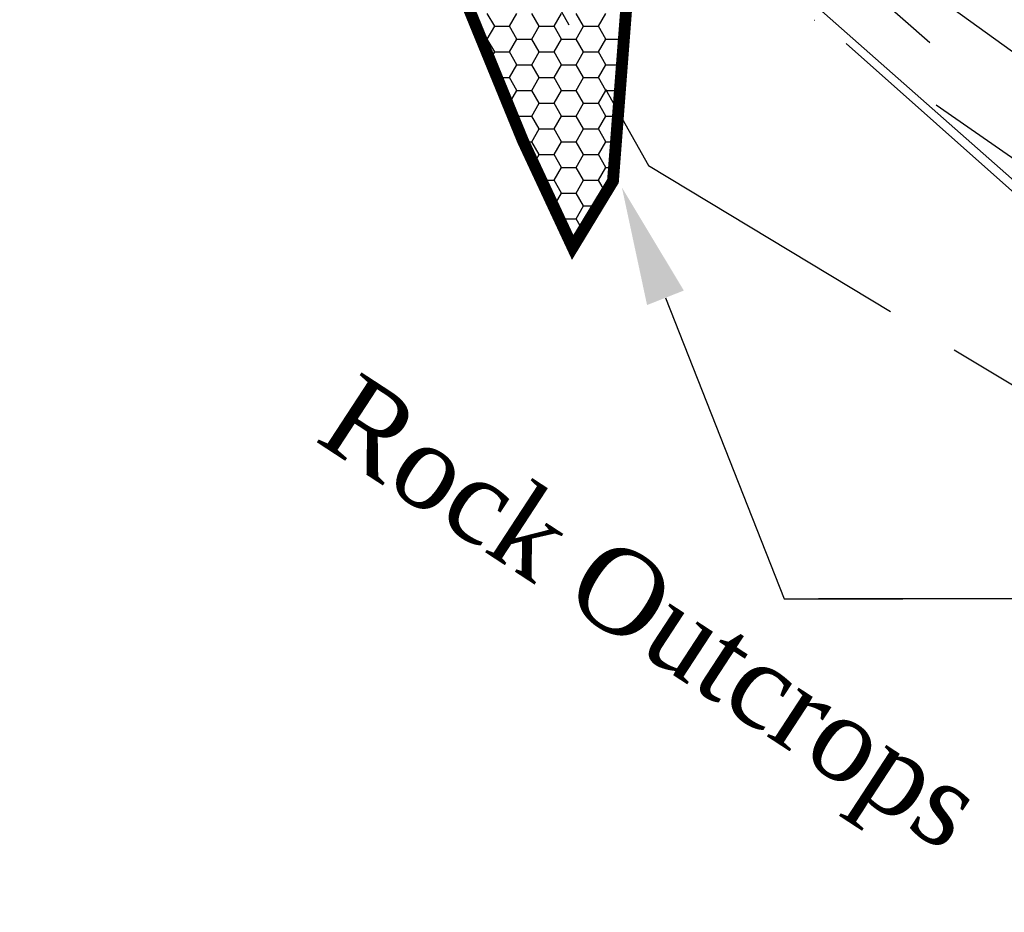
# Model space of a CAD drawing. Extents: x 897 to 14869, y 106 to 10334.
# Tile 4 of 9: x 9255 to 10086, y 5542 to 6295. Entities that reach past the tile are written whole.
import ezdxf

# ---------------------------------------------------------------- set-up
doc = ezdxf.new("R2010")
doc.units = 0
doc.header["$LTSCALE"] = 500
doc.header["$MEASUREMENT"] = 0
for name, pattern in [('BORDER', [1.75, 0.5, -0.25, 0.5, -0.25, 0, -0.25]), ('CENTER', [2, 1.25, -0.25, 0.25, -0.25]), ('DASHDOT', [1, 0.5, -0.25, 0, -0.25]), ('DASHED', [0.75, 0.5, -0.25]), ('PHANTOM', [2.5, 1.25, -0.25, 0.25, -0.25, 0.25, -0.25]), ('PHANTOM2', [1.25, 0.625, -0.125, 0.125, -0.125, 0.125, -0.125])]:
    doc.linetypes.add(name, pattern=pattern)
doc.layers.get('0').update_dxf_attribs({"linetype": 'CONTINUOUS'})
for name, color, linetype in [('1993-08-CPE-MHW-POST-C', 3, 'CONTINUOUS'), ('1993-10-COE-MHW-POST-C', 6, 'CENTER'), ('1994-02-CPE-MHW-12MOS', 5, 'DASHDOT'), ('1994-05-COE-MHW-12MOS', 40, 'PHANTOM'), ('1995-02-CPE-MHW-24MOS', 7, 'BORDER'), ('2002-05-CPE-MHW-POST-C', 3, 'PHANTOM2'), ('2003-04-CPE-MHW-12MOS', 5, 'DASHED'), ('REEF-ROCK', 7, 'CONTINUOUS')]:
    doc.layers.add(name, color=color, linetype=linetype)
doc.styles.add('STYLE1', font='TIMES.TTF')

# ---------------------------------------------------------------- blocks, each defined once
blk = doc.blocks.new('*X7')
at = {"color": 0, "linetype": 'Continuous'}
for p, q in [((9656.25, 6289.51), (9650, 6300.33)), ((9668.75, 6289.51), (9675, 6300.33)), ((9693.75, 6289.51), (9687.5, 6300.33)), ((9706.25, 6289.51), (9712.5, 6300.33)), ((9731.25, 6289.51), (9725, 6300.33)), ((9743.75, 6289.51), (9750, 6300.33)), ((9766.36, 6293.65), (9762.5, 6300.33)), ((9650, 6278.68), (9656.25, 6289.51)), ((9656.25, 6289.51), (9668.75, 6289.51)), ((9675, 6278.68), (9668.75, 6289.51)), ((9687.5, 6278.68), (9693.75, 6289.51)), ((9693.75, 6289.51), (9706.25, 6289.51)), ((9712.5, 6278.68), (9706.25, 6289.51)), ((9725, 6278.68), (9731.25, 6289.51)), ((9731.25, 6289.51), (9743.75, 6289.51)), ((9750, 6278.68), (9743.75, 6289.51)), ((9762.5, 6278.68), (9765.62, 6284.09)), ((9644.92, 6278.68), (9650, 6278.68)), ((9656.25, 6267.86), (9650, 6278.68)), ((9668.75, 6267.86), (9675, 6278.68)), ((9675, 6278.68), (9687.5, 6278.68)), ((9693.75, 6267.86), (9687.5, 6278.68)), ((9706.25, 6267.86), (9712.5, 6278.68)), ((9712.5, 6278.68), (9725, 6278.68)), ((9731.25, 6267.86), (9725, 6278.68)), ((9743.75, 6267.86), (9750, 6278.68)), ((9750, 6278.68), (9762.5, 6278.68)), ((9764.89, 6274.55), (9762.5, 6278.68)), ((9652.21, 6260.87), (9656.25, 6267.86)), ((9656.25, 6267.86), (9668.75, 6267.86)), ((9675, 6257.03), (9668.75, 6267.86)), ((9687.5, 6257.03), (9693.75, 6267.86)), ((9693.75, 6267.86), (9706.25, 6267.86)), ((9712.5, 6257.03), (9706.25, 6267.86)), ((9725, 6257.03), (9731.25, 6267.86)), ((9731.25, 6267.86), (9743.75, 6267.86)), ((9750, 6257.03), (9743.75, 6267.86)), ((9668.75, 6246.21), (9675, 6257.03)), ((9675, 6257.03), (9687.5, 6257.03)), ((9693.75, 6246.21), (9687.5, 6257.03)), ((9706.25, 6246.21), (9712.5, 6257.03)), ((9712.5, 6257.03), (9725, 6257.03)), ((9731.25, 6246.21), (9725, 6257.03)), ((9743.75, 6246.21), (9750, 6257.03)), ((9750, 6257.03), (9762.5, 6257.03)), ((9762.5, 6257.03), (9763.7, 6259.11)), ((9763.42, 6255.44), (9762.5, 6257.03)), ((9658.22, 6246.21), (9668.75, 6246.21)), ((9675, 6235.38), (9668.75, 6246.21)), ((9687.5, 6235.38), (9693.75, 6246.21)), ((9693.75, 6246.21), (9706.25, 6246.21)), ((9712.5, 6235.38), (9706.25, 6246.21)), ((9725, 6235.38), (9731.25, 6246.21)), ((9731.25, 6246.21), (9743.75, 6246.21)), ((9750, 6235.38), (9743.75, 6246.21)), ((9668.75, 6224.56), (9675, 6235.38)), ((9675, 6235.38), (9687.5, 6235.38)), ((9693.75, 6224.56), (9687.5, 6235.38)), ((9706.25, 6224.56), (9712.5, 6235.38)), ((9712.5, 6235.38), (9725, 6235.38)), ((9731.25, 6224.56), (9725, 6235.38)), ((9743.75, 6224.56), (9750, 6235.38)), ((9750, 6235.38), (9761.88, 6235.38)), ((9667.08, 6224.56), (9668.75, 6224.56)), ((9675, 6213.73), (9668.75, 6224.56)), ((9687.5, 6213.73), (9693.75, 6224.56)), ((9693.75, 6224.56), (9706.25, 6224.56)), ((9712.5, 6213.73), (9706.25, 6224.56)), ((9725, 6213.73), (9731.25, 6224.56)), ((9731.25, 6224.56), (9743.75, 6224.56)), ((9750, 6213.73), (9743.75, 6224.56)), ((9672.96, 6210.2), (9675, 6213.73)), ((9675, 6213.73), (9687.5, 6213.73)), ((9693.75, 6202.91), (9687.5, 6213.73)), ((9706.25, 6202.91), (9712.5, 6213.73)), ((9712.5, 6213.73), (9725, 6213.73)), ((9731.25, 6202.91), (9725, 6213.73)), ((9743.75, 6202.91), (9750, 6213.73)), ((9750, 6213.73), (9760.21, 6213.73)), ((9687.5, 6192.08), (9693.75, 6202.91)), ((9693.75, 6202.91), (9706.25, 6202.91)), ((9712.5, 6192.08), (9706.25, 6202.91)), ((9725, 6192.08), (9731.25, 6202.91)), ((9731.25, 6202.91), (9743.75, 6202.91)), ((9750, 6192.08), (9743.75, 6202.91)), ((9680.43, 6192.08), (9687.5, 6192.08)), ((9693.75, 6181.26), (9687.5, 6192.08)), ((9706.25, 6181.26), (9712.5, 6192.08)), ((9712.5, 6192.08), (9725, 6192.08)), ((9731.25, 6181.26), (9725, 6192.08)), ((9743.75, 6181.26), (9750, 6192.08)), ((9750, 6192.08), (9758.54, 6192.08)), ((9689.18, 6173.34), (9693.75, 6181.26)), ((9693.75, 6181.26), (9706.25, 6181.26)), ((9712.5, 6170.43), (9706.25, 6181.26)), ((9725, 6170.43), (9731.25, 6181.26)), ((9731.25, 6181.26), (9743.75, 6181.26)), ((9750, 6170.43), (9743.75, 6181.26)), ((9706.25, 6159.61), (9712.5, 6170.43)), ((9712.5, 6170.43), (9725, 6170.43)), ((9731.25, 6159.61), (9725, 6170.43)), ((9743.75, 6159.61), (9750, 6170.43)), ((9750, 6170.43), (9756.88, 6170.43)), ((9695.58, 6159.61), (9706.25, 6159.61)), ((9712.5, 6148.78), (9706.25, 6159.61)), ((9725, 6148.78), (9731.25, 6159.61)), ((9731.25, 6159.61), (9743.75, 6159.61)), ((9749.9, 6148.95), (9743.75, 6159.61)), ((9706.25, 6137.96), (9712.5, 6148.78)), ((9712.5, 6148.78), (9725, 6148.78)), ((9731.25, 6137.96), (9725, 6148.78)), ((9705.69, 6137.96), (9706.25, 6137.96)), ((9712.5, 6127.13), (9706.25, 6137.96)), ((9725, 6127.13), (9731.25, 6137.96)), ((9731.25, 6137.96), (9743.22, 6137.96)), ((9711.53, 6125.44), (9712.5, 6127.13)), ((9712.5, 6127.13), (9725, 6127.13)), ((9730.68, 6117.29), (9725, 6127.13)), ((9720.84, 6105.48), (9723.51, 6105.48))]:
    blk.add_line(p, q, dxfattribs=at)

msp = doc.modelspace()

# ---------------------------------------------------------------- linework, layer by layer
at = {"layer": '1993-08-CPE-MHW-POST-C', "color": 3, "linetype": 'Continuous', "flags": 128}
msp.add_lwpolyline([(5884, 6843), (6166, 7150), (6474, 7482), (6735, 7717), (7001, 7844), (7277, 7855), (7541, 7790), (7865, 7877), (8155, 7938), (8407, 7782), (8689, 7567), (8962, 7474), (9290, 7124), (9511, 6808), (9791, 6427), (10183, 6081), (10439, 5896), (10764, 5716), (10994, 5381)], dxfattribs=at)
at = {"layer": '1993-10-COE-MHW-POST-C', "color": 6, "linetype": 'CENTER', "flags": 128}
msp.add_lwpolyline([(4497, 4331), (4770, 4916), (5043, 5522), (5355, 6085), (5613, 6455), (5886, 6807), (6163, 7106), (6475, 7437), (6735, 7676), (7002, 7783), (7277, 7834), (7541, 7764), (7864, 7836), (8156, 7901), (8406, 7742), (8689, 7539), (8961, 7418), (9294, 7108), (9510, 6801), (9791, 6419), (10182, 6071), (10437, 5837), (10762, 5595), (10994, 5381), (11267, 5008), (11534, 4695), (11839, 4587), (12099, 4524), (12384, 4251), (12630, 4042), (12892, 3764), (13148, 3692), (13371, 3345)], dxfattribs=at)
at = {"layer": '1994-02-CPE-MHW-12MOS', "color": 5, "linetype": 'DASHDOT', "flags": 128}
msp.add_lwpolyline([(3950, 3371), (4211, 3796), (4498, 4301), (4770, 4914), (5042, 5541), (5349, 6160), (5609, 6557), (5882, 6902), (6167, 7159), (6474, 7497), (6735, 7694), (7001, 7831), (7278, 7875), (7542, 7810), (7865, 7912), (8155, 7976), (8408, 7819), (8690, 7636), (8962, 7475), (9291, 7152), (9512, 6846), (9793, 6478), (10184, 6135), (10441, 5947), (10764, 5704), (10997, 5428), (11268, 5017), (11532, 4663), (11838, 4576), (12100, 4551), (12385, 4315), (12631, 4090), (12892, 3802), (13148, 3721), (13375, 3449)], dxfattribs=at)
at = {"layer": '1994-05-COE-MHW-12MOS', "color": 40, "linetype": 'PHANTOM', "flags": 128}
msp.add_lwpolyline([(4498, 4320), (4771, 4901), (5043, 5524), (5353, 6120), (5609, 6583), (5881, 6956), (6174, 7242), (6474, 7493), (6735, 7690), (7001, 7839), (7278, 7877), (7542, 7807), (7866, 7926), (8155, 7958), (8407, 7795), (8690, 7623), (8962, 7475), (9296, 7150), (9513, 6868), (9794, 6499), (10186, 6184), (10441, 5964), (10764, 5704), (10998, 5449), (11268, 5022), (11533, 4677), (11838, 4555), (12100, 4549), (12385, 4295), (12631, 4088), (12892, 3769), (13147, 3630), (13377, 3493)], dxfattribs=at)
at = {"layer": '1995-02-CPE-MHW-24MOS', "color": 7, "linetype": 'BORDER', "flags": 128}
msp.add_lwpolyline([(3948, 3447), (4208, 3842), (4496, 4354), (4768, 4949), (5041, 5559), (5352, 6133), (5608, 6584), (5882, 6929), (6174, 7247), (6474, 7523), (6735, 7712), (7001, 7841), (7278, 7887), (7542, 7830), (7865, 7911), (8155, 7936), (8408, 7811), (8690, 7637), (8962, 7446), (9291, 7163), (9513, 6865), (9793, 6485), (10186, 6201), (10443, 6008), (10765, 5739), (10999, 5462), (11269, 5049), (11536, 4747), (11838, 4569), (12098, 4469), (12385, 4339), (12632, 4127), (12894, 3861), (13149, 3756), (13373, 3401)], dxfattribs=at)
at = {"layer": '2002-05-CPE-MHW-POST-C', "color": 3, "linetype": 'PHANTOM2', "flags": 128}
msp.add_lwpolyline([(3109, 3065), (3340, 2930), (3651, 2971), (3955, 3175), (4227, 3484), (4506, 4108), (4777, 4855), (5044, 5526), (5365, 5980), (5618, 6340), (5891, 6704), (6168, 7159), (6478, 7266), (6739, 7480), (7005, 7608), (7276, 7692), (7539, 7557), (7861, 7524), (8160, 7709), (8406, 7580), (8689, 7422), (8958, 7108), (9286, 6973), (9508, 6664), (9786, 6172), (10181, 5934), (10438, 5767), (10765, 5562), (10993, 5302), (11273, 5065), (11541, 4768), (11842, 4556), (12103, 4519), (12388, 4260), (12635, 4072), (12896, 3766), (13151, 3631), (13380, 3456)], dxfattribs=at)
at = {"layer": '2003-04-CPE-MHW-12MOS', "color": 5, "linetype": 'DASHDOT', "flags": 128}
msp.add_lwpolyline([(3340, 2920), (3656, 2893), (3955, 3164), (4217, 3684), (4502, 4225), (4777, 4845), (5045, 5507), (5358, 6073), (5614, 6464), (5886, 6855), (6173, 7222), (6477, 7369), (6738, 7551), (7004, 7694), (7278, 7762), (7541, 7647), (7864, 7705), (8159, 7766), (8407, 7668), (8691, 7535), (8963, 7356), (9292, 7105), (9512, 6783), (9793, 6387), (10187, 6113), (10445, 5984), (10769, 5771), (11003, 5480), (11275, 5105), (11541, 4771), (11843, 4616), (12103, 4524), (12389, 4297), (12636, 4105), (12897, 3824), (13153, 3706), (13381, 3484)], dxfattribs=at)
at = {"layer": 'REEF-ROCK', "color": 1, "linetype": 'Continuous', "const_width": 10}
msp.add_lwpolyline([(9512, 6808), (9539, 6874), (9647, 6718), (9711, 6597), (9758, 6570), (9771, 6354), (9756, 6159), (9722, 6103), (9680, 6193), (9619, 6342), (9522, 6657), (9512, 6808)], dxfattribs=at)
at = {"layer": 'REEF-ROCK', "color": 7, "linetype": 'Continuous'}
for points in [[(9800.26, 6060.48, 0), (9900.42, 5806.64, 0)], [(9900.42, 5806.64, 0), (10000.42, 5806.64, 0)], [(10350.44, 5806.64, 0), (9929.36, 5806.64, 0)]]:
    msp.add_polyline3d(points, dxfattribs=at)
at = {"layer": 'REEF-ROCK', "color": 7, "linetype": 'Continuous', "extrusion": (0, 0, -1)}
msp.add_solid([(-9784.76, 6054.36), (-9763.56, 6153.5), (-9815.77, 6066.59)], dxfattribs=at)

# ---------------------------------------------------------------- block references
at = {"layer": 'REEF-ROCK', "color": 7, "linetype": 'Continuous'}
msp.add_blockref('*X7', (0, 0), dxfattribs=at)

# ---------------------------------------------------------------- texts
at = {"layer": 'REEF-ROCK', "color": 7, "linetype": 'Continuous', "style": 'STYLE1'}
msp.add_text('Rock Outcrops', height=70, rotation=326.84242, dxfattribs=at).set_placement((9503.02, 5940.65))

doc.saveas('drawing.dxf')
